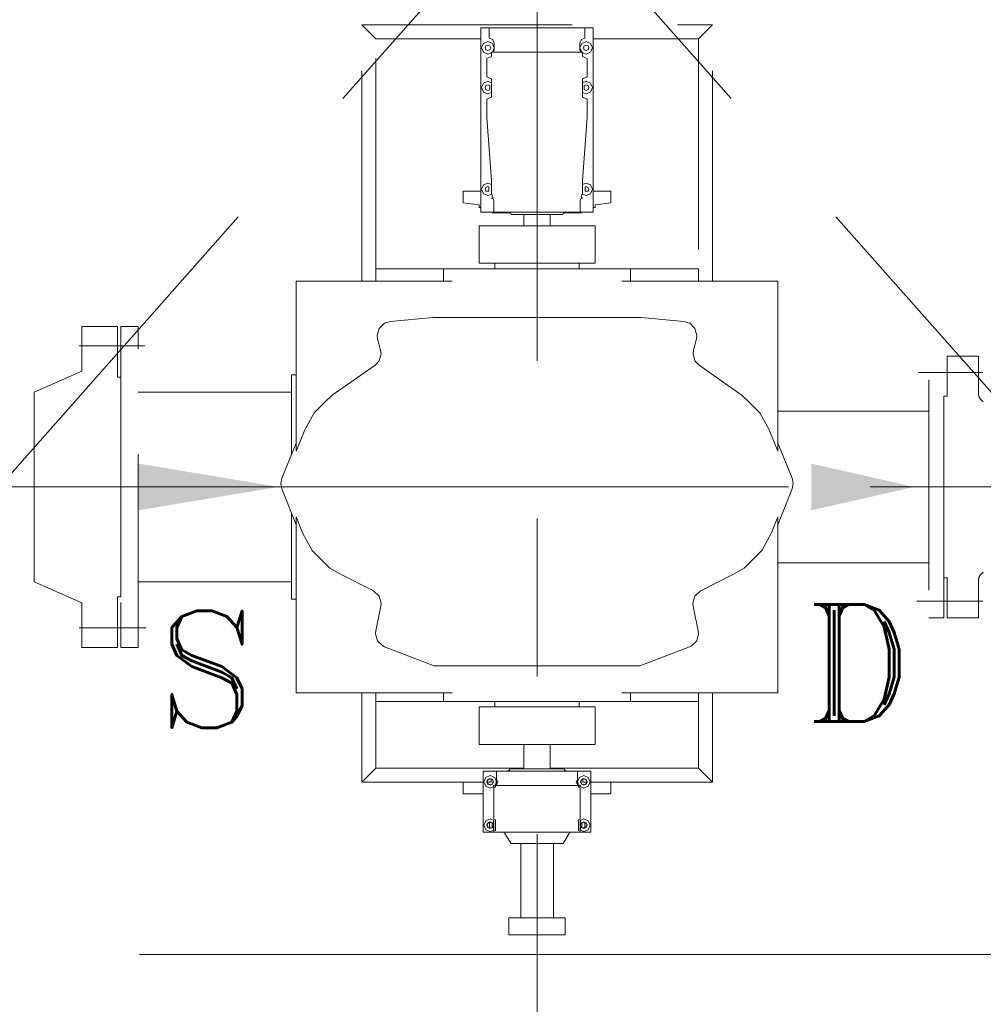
# Model space of a CAD drawing. Header units: inches. Extents: x 0 to 1545919, y 0 to 23143738.
# Tile 24 of 197: x 68984 to 71044, y 159031 to 161136. Entities that reach past the tile are written whole.
import ezdxf

# ---------------------------------------------------------------- set-up
doc = ezdxf.new("R2010")
doc.units = ezdxf.units.IN
doc.header["$LTSCALE"] = 1800
doc.header["$MEASUREMENT"] = 0
doc.linetypes.add('CENTER', pattern=[2, 1.25, -0.25, 0.25, -0.25])
doc.linetypes.add('HIDDEN', pattern=[0.375, 0.25, -0.125])
doc.layers.get('0').update_dxf_attribs({"color": 253, "lineweight": 5})
for name, color, linetype, lineweight in [('AUX COL', 1, 'Continuous', 18), ('CEN', 8, 'CENTER', 18), ('EQUIP', 8, 'HIDDEN', 9), ('GRID', 251, 'CENTER', 18), ('TEXT', 3, 'Continuous', 18)]:
    doc.layers.add(name, color=color, linetype=linetype, lineweight=lineweight)
doc.styles.add('ROMANT', font='romant')

# ---------------------------------------------------------------- blocks, each defined once
blk = doc.blocks.new('AUX COLUMNS')
at = {"layer": 'GRID'}
blk.add_line((-171537.8, 65915), (-242037.8, 65915), dxfattribs=at)
blk = doc.blocks.new('MDBFP')
for p, q in [((72572.2, 78015.6), (72602.2, 77985.6)), ((72572.2, 77467.6), (72572.2, 78015.6)), ((72572.2, 78015.6), (73322.2, 78015.6)), ((72572.2, 78015.6), (73322.2, 78015.6)), ((72572.2, 77467.6), (72572.2, 78015.6)), ((72572.2, 78015.6), (72602.2, 77985.6)), ((73322.2, 78015.6), (73292.2, 77985.6)), ((73322.2, 78015.6), (73292.2, 77985.6)), ((73322.2, 77467.6), (73322.2, 78015.6)), ((73322.2, 77467.6), (73322.2, 78015.6)), ((72827.2, 77615.1), (72827.2, 78009.6)), ((72827.2, 78009.6), (72844.8, 78009.6)), ((72827.2, 78009.6), (72844.8, 78009.6)), ((72827.2, 77615.1), (72827.2, 78009.6)), ((72844.8, 78009.6), (73049.6, 78009.6)), ((72844.8, 77987.4), (72844.8, 78009.6)), ((72844.8, 77987.4), (72844.8, 78009.6)), ((72844.8, 78009.6), (73049.6, 78009.6)), ((73049.6, 78009.6), (73067.2, 78009.6)), ((73049.6, 78009.6), (73049.6, 77987.4)), ((73049.6, 78009.6), (73049.6, 77987.4)), ((73049.6, 78009.6), (73067.2, 78009.6)), ((73067.2, 78009.6), (73067.2, 77615.1)), ((73067.2, 78009.6), (73067.2, 77615.1)), ((72602.2, 77985.6), (72827.2, 77985.6)), ((72602.2, 77494.1), (72602.2, 77985.6)), ((72602.2, 77494.1), (72602.2, 77985.6)), ((72602.2, 77985.6), (72827.2, 77985.6)), ((72828.7, 77966.6), (72832.7, 77976.1)), ((72828.7, 77966.6), (72832.7, 77976.1)), ((72832.7, 77976.1), (72842.2, 77980.1)), ((72832.7, 77976.1), (72842.2, 77980.1)), ((72836.2, 77966.6), (72838, 77970.8)), ((72836.2, 77966.6), (72838, 77970.8)), ((72838, 77970.8), (72842.2, 77972.6)), ((72838, 77970.8), (72842.2, 77972.6)), ((72842.2, 77980.1), (72851.7, 77976.1)), ((72842.2, 77980.1), (72851.7, 77976.1)), ((72842.2, 77972.6), (72846.4, 77970.8)), ((72842.2, 77972.6), (72846.4, 77970.8)), ((72844.8, 77987.4), (72852.4, 77984.3)), ((72844.8, 77987.4), (72852.4, 77984.3)), ((72846.4, 77970.8), (72848.2, 77966.6)), ((72846.4, 77970.8), (72848.2, 77966.6)), ((72851.7, 77976.1), (72855.7, 77966.6)), ((72851.7, 77976.1), (72855.7, 77966.6)), ((72852.4, 77984.3), (72855.6, 77976.6)), ((72852.4, 77984.3), (72855.6, 77976.6)), ((72855.6, 77976.6), (72855.6, 77962.6)), ((72855.6, 77976.6), (72855.6, 77962.6)), ((73038.7, 77966.6), (73042.7, 77976.1)), ((73038.7, 77966.6), (73042.7, 77976.1)), ((73038.8, 77976.6), (73042, 77984.3)), ((73038.8, 77976.6), (73042, 77984.3)), ((73038.8, 77962.6), (73038.8, 77976.6)), ((73038.8, 77962.6), (73038.8, 77976.6)), ((73042, 77984.3), (73049.6, 77987.4)), ((73042, 77984.3), (73049.6, 77987.4)), ((73042.7, 77976.1), (73052.2, 77980.1)), ((73042.7, 77976.1), (73052.2, 77980.1)), ((73046.2, 77966.6), (73048, 77970.8)), ((73046.2, 77966.6), (73048, 77970.8)), ((73048, 77970.8), (73052.2, 77972.6)), ((73048, 77970.8), (73052.2, 77972.6)), ((73052.2, 77980.1), (73061.7, 77976.1)), ((73052.2, 77980.1), (73061.7, 77976.1)), ((73052.2, 77972.6), (73056.4, 77970.8)), ((73052.2, 77972.6), (73056.4, 77970.8)), ((73056.4, 77970.8), (73058.2, 77966.6)), ((73056.4, 77970.8), (73058.2, 77966.6)), ((73061.7, 77976.1), (73065.7, 77966.6)), ((73061.7, 77976.1), (73065.7, 77966.6)), ((73067.2, 77985.6), (73292.2, 77985.6)), ((73067.2, 77985.6), (73292.2, 77985.6)), ((73292.2, 77985.6), (73292.2, 77494.1)), ((73292.2, 77985.6), (73292.2, 77494.1)), ((72832.7, 77957.1), (72828.7, 77966.6)), ((72832.7, 77957.1), (72828.7, 77966.6)), ((72842.2, 77953.1), (72832.7, 77957.1)), ((72842.2, 77953.1), (72832.7, 77957.1)), ((72838, 77962.4), (72836.2, 77966.6)), ((72838, 77962.4), (72836.2, 77966.6)), ((72842.2, 77960.6), (72838, 77962.4)), ((72842.2, 77960.6), (72838, 77962.4)), ((72846.4, 77962.4), (72842.2, 77960.6)), ((72846.4, 77962.4), (72842.2, 77960.6)), ((72849.7, 77956.2), (72842.2, 77953.1)), ((72849.7, 77956.2), (72842.2, 77953.1)), ((72848.2, 77966.6), (72846.4, 77962.4)), ((72848.2, 77966.6), (72846.4, 77962.4)), ((72853.8, 77959.1), (72849.7, 77957.6)), ((72853.8, 77959.1), (72849.7, 77957.6)), ((72849.7, 77957.6), (73044.7, 77957.6)), ((72849.7, 77957.6), (72849.7, 77947.8)), ((72849.7, 77957.6), (72849.7, 77947.8)), ((72849.7, 77957.6), (73044.7, 77957.6)), ((72855.7, 77966.6), (72852.4, 77958.5)), ((72855.7, 77966.6), (72852.4, 77958.5)), ((72855.6, 77962.6), (72853.8, 77959.1)), ((72855.6, 77962.6), (72853.8, 77959.1)), ((73042, 77958.5), (73038.7, 77966.6)), ((73042, 77958.5), (73038.7, 77966.6)), ((73040.6, 77959.1), (73038.8, 77962.6)), ((73040.6, 77959.1), (73038.8, 77962.6)), ((73044.7, 77957.6), (73040.6, 77959.1)), ((73044.7, 77957.6), (73040.6, 77959.1)), ((73044.7, 77947.8), (73044.7, 77957.6)), ((73044.7, 77947.8), (73044.7, 77957.6)), ((73052.2, 77953.1), (73044.7, 77956.2)), ((73052.2, 77953.1), (73044.7, 77956.2)), ((73048, 77962.4), (73046.2, 77966.6)), ((73048, 77962.4), (73046.2, 77966.6)), ((73052.2, 77960.6), (73048, 77962.4)), ((73052.2, 77960.6), (73048, 77962.4)), ((73056.4, 77962.4), (73052.2, 77960.6)), ((73056.4, 77962.4), (73052.2, 77960.6)), ((73061.7, 77957.1), (73052.2, 77953.1)), ((73061.7, 77957.1), (73052.2, 77953.1)), ((73058.2, 77966.6), (73056.4, 77962.4)), ((73058.2, 77966.6), (73056.4, 77962.4)), ((73065.7, 77966.6), (73061.7, 77957.1)), ((73065.7, 77966.6), (73061.7, 77957.1)), ((72849.7, 77947.8), (72839.8, 77943.7)), ((72849.7, 77947.8), (72839.8, 77943.7)), ((72839.8, 77904.5), (72839.8, 77943.7)), ((72839.8, 77904.5), (72839.8, 77943.7)), ((73054.6, 77943.7), (73044.7, 77947.8)), ((73054.6, 77943.7), (73044.7, 77947.8)), ((73054.6, 77943.7), (73054.6, 77904.5)), ((73054.6, 77943.7), (73054.6, 77904.5)), ((72828.7, 77881.6), (72832.7, 77891.1)), ((72828.7, 77881.6), (72832.7, 77891.1)), ((72832.7, 77891.1), (72842.2, 77895.1)), ((72832.7, 77891.1), (72842.2, 77895.1)), ((72836.2, 77881.6), (72838, 77885.8)), ((72836.2, 77881.6), (72838, 77885.8)), ((72838, 77885.8), (72842.2, 77887.6)), ((72838, 77885.8), (72842.2, 77887.6)), ((72839.8, 77904.5), (72849.7, 77900.4)), ((72839.8, 77904.5), (72849.7, 77900.4)), ((72842.2, 77895.1), (72849.7, 77892)), ((72842.2, 77895.1), (72849.7, 77892)), ((72842.2, 77887.6), (72846.4, 77885.8)), ((72842.2, 77887.6), (72846.4, 77885.8)), ((72846.4, 77877.4), (72846.4, 77885.8)), ((72846.4, 77877.4), (72846.4, 77885.8)), ((72849.7, 77900.4), (72849.7, 77861.3)), ((72849.7, 77900.4), (72849.7, 77861.3)), ((73044.7, 77900.4), (73049.7, 77902.5)), ((73044.7, 77900.4), (73049.7, 77902.5)), ((73044.7, 77861.3), (73044.7, 77900.4)), ((73044.7, 77861.3), (73044.7, 77900.4)), ((73044.7, 77892), (73052.2, 77895.1)), ((73044.7, 77892), (73052.2, 77895.1)), ((73048, 77885.8), (73052.2, 77887.6)), ((73048, 77885.8), (73052.2, 77887.6)), ((73048, 77877.4), (73048, 77885.8)), ((73048, 77877.4), (73048, 77885.8)), ((73049.7, 77902.5), (73054.6, 77904.5)), ((73049.7, 77902.5), (73054.6, 77904.5)), ((73052.2, 77895.1), (73061.7, 77891.1)), ((73052.2, 77895.1), (73061.7, 77891.1)), ((73052.2, 77887.6), (73056.4, 77885.8)), ((73052.2, 77887.6), (73056.4, 77885.8)), ((73056.4, 77885.8), (73058.2, 77881.6)), ((73056.4, 77885.8), (73058.2, 77881.6)), ((73061.7, 77891.1), (73065.7, 77881.6)), ((73061.7, 77891.1), (73065.7, 77881.6)), ((72832.7, 77872.1), (72828.7, 77881.6)), ((72832.7, 77872.1), (72828.7, 77881.6)), ((72842.2, 77868.1), (72832.7, 77872.1)), ((72842.2, 77868.1), (72832.7, 77872.1)), ((72838, 77877.4), (72836.2, 77881.6)), ((72838, 77877.4), (72836.2, 77881.6)), ((72842.2, 77875.6), (72838, 77877.4)), ((72842.2, 77875.6), (72838, 77877.4)), ((72846.4, 77877.4), (72842.2, 77875.6)), ((72846.4, 77877.4), (72842.2, 77875.6)), ((72849.7, 77871.2), (72842.2, 77868.1)), ((72849.7, 77871.2), (72842.2, 77868.1)), ((73052.2, 77868.1), (73044.7, 77871.2)), ((73052.2, 77868.1), (73044.7, 77871.2)), ((73052.2, 77875.6), (73048, 77877.4)), ((73052.2, 77875.6), (73048, 77877.4)), ((73056.4, 77877.4), (73052.2, 77875.6)), ((73056.4, 77877.4), (73052.2, 77875.6)), ((73061.7, 77872.1), (73052.2, 77868.1)), ((73061.7, 77872.1), (73052.2, 77868.1)), ((73058.2, 77881.6), (73056.4, 77877.4)), ((73058.2, 77881.6), (73056.4, 77877.4)), ((73065.7, 77881.6), (73061.7, 77872.1)), ((73065.7, 77881.6), (73061.7, 77872.1)), ((72849.7, 77861.3), (72839.8, 77857.2)), ((72849.7, 77861.3), (72839.8, 77857.2)), ((72839.8, 77818), (72839.8, 77857.2)), ((72839.8, 77818), (72839.8, 77857.2)), ((73054.6, 77857.2), (73044.7, 77861.3)), ((73054.6, 77857.2), (73044.7, 77861.3)), ((73054.6, 77857.2), (73054.6, 77818)), ((73054.6, 77857.2), (73054.6, 77818)), ((72839.8, 77818), (72849.7, 77682.9)), ((72839.8, 77818), (72849.7, 77682.9)), ((73044.7, 77682.9), (73054.6, 77818)), ((73044.7, 77682.9), (73054.6, 77818)), ((72832.7, 77673.6), (72842.2, 77677.6)), ((72832.7, 77673.6), (72842.2, 77677.6)), ((72842.2, 77677.6), (72849.7, 77674.5)), ((72842.2, 77677.6), (72849.7, 77674.5)), ((72849.7, 77682.9), (72849.7, 77655.1)), ((72849.7, 77682.9), (72849.7, 77655.1)), ((73044.7, 77655.1), (73044.7, 77682.9)), ((73044.7, 77655.1), (73044.7, 77682.9)), ((73044.7, 77674.5), (73052.2, 77677.6)), ((73044.7, 77674.5), (73052.2, 77677.6)), ((73052.2, 77677.6), (73061.7, 77673.6)), ((73052.2, 77677.6), (73061.7, 77673.6)), ((72789.2, 77635.1), (72789.2, 77660.1)), ((72789.2, 77660.1), (72827.2, 77660.1)), ((72789.2, 77660.1), (72827.2, 77660.1)), ((72789.2, 77635.1), (72789.2, 77660.1)), ((72828.7, 77664.1), (72832.7, 77673.6)), ((72828.7, 77664.1), (72832.7, 77673.6)), ((72832.7, 77654.6), (72828.7, 77664.1)), ((72832.7, 77654.6), (72828.7, 77664.1)), ((72842.2, 77650.6), (72832.7, 77654.6)), ((72842.2, 77650.6), (72832.7, 77654.6)), ((72836.2, 77664.1), (72838, 77668.3)), ((72836.2, 77664.1), (72838, 77668.3)), ((72837.9, 77660.1), (72836.2, 77664.1)), ((72837.9, 77660.1), (72836.2, 77664.1)), ((72837.9, 77660.1), (72844.2, 77660.1)), ((72837.9, 77660.1), (72844.2, 77660.1)), ((72838, 77668.3), (72842.2, 77670.1)), ((72838, 77668.3), (72842.2, 77670.1)), ((72842.2, 77670.1), (72844.2, 77669.3)), ((72842.2, 77670.1), (72844.2, 77669.3)), ((72844.2, 77660.1), (72844.2, 77669.3)), ((72844.2, 77660.1), (72844.2, 77669.3)), ((72849.7, 77655.1), (72853, 77648)), ((72849.7, 77655.1), (72853, 77648)), ((73041.4, 77648), (73044.7, 77655.1)), ((73041.4, 77648), (73044.7, 77655.1)), ((73050.2, 77669.3), (73052.2, 77670.1)), ((73050.2, 77669.3), (73052.2, 77670.1)), ((73050.2, 77660.1), (73050.2, 77669.3)), ((73050.2, 77660.1), (73050.2, 77669.3)), ((73056.4, 77659.9), (73050.2, 77660.1)), ((73056.4, 77659.9), (73050.2, 77660.1)), ((73052.2, 77670.1), (73056.4, 77668.3)), ((73052.2, 77670.1), (73056.4, 77668.3)), ((73061.7, 77654.6), (73052.2, 77650.6)), ((73061.7, 77654.6), (73052.2, 77650.6)), ((73056.4, 77668.3), (73058.2, 77664.1)), ((73056.4, 77668.3), (73058.2, 77664.1)), ((73058.2, 77664.1), (73056.4, 77659.9)), ((73058.2, 77664.1), (73056.4, 77659.9)), ((73061.7, 77673.6), (73065.7, 77664.1)), ((73061.7, 77673.6), (73065.7, 77664.1)), ((73065.7, 77664.1), (73061.7, 77654.6)), ((73065.7, 77664.1), (73061.7, 77654.6)), ((73105.2, 77660.1), (73067.2, 77660.1)), ((73105.2, 77660.1), (73067.2, 77660.1)), ((73105.2, 77635.1), (73105.2, 77660.1)), ((73105.2, 77635.1), (73105.2, 77660.1)), ((72823.2, 77631.1), (72789.2, 77635.1)), ((72823.2, 77631.1), (72789.2, 77635.1)), ((72850.2, 77653.9), (72842.2, 77650.6)), ((72850.2, 77653.9), (72842.2, 77650.6)), ((72851.6, 77646.1), (72849.5, 77645.2)), ((72851.6, 77646.1), (72849.5, 77645.2)), ((72853.3, 77643.6), (72849.5, 77645.2)), ((72853.3, 77643.6), (72849.5, 77645.2)), ((72852.4, 77646.4), (72851.6, 77646.1)), ((72852.4, 77646.4), (72851.6, 77646.1)), ((72853, 77648), (72852.4, 77646.4)), ((72853, 77648), (72852.4, 77646.4)), ((72854.8, 77640.1), (72853.3, 77643.6)), ((72854.8, 77640.1), (72853.3, 77643.6)), ((72854.8, 77615.1), (72854.8, 77640.1)), ((72854.8, 77615.1), (72854.8, 77640.1)), ((73041.1, 77643.6), (73039.6, 77640.1)), ((73041.1, 77643.6), (73039.6, 77640.1)), ((73039.6, 77640.1), (73039.6, 77615.1)), ((73039.6, 77640.1), (73039.6, 77615.1)), ((73044.6, 77645.1), (73041.1, 77643.6)), ((73044.6, 77645.1), (73041.1, 77643.6)), ((73042, 77646.4), (73041.4, 77648)), ((73042, 77646.4), (73041.4, 77648)), ((73042.8, 77646.1), (73042, 77646.4)), ((73042.8, 77646.1), (73042, 77646.4)), ((73044.6, 77645.1), (73042.8, 77646.1)), ((73044.6, 77645.1), (73042.8, 77646.1)), ((73052.2, 77650.6), (73044.2, 77653.9)), ((73052.2, 77650.6), (73044.2, 77653.9)), ((73071.2, 77631.1), (73105.2, 77635.1)), ((73071.2, 77631.1), (73105.2, 77635.1)), ((72823.2, 77625.1), (72823.2, 77631.1)), ((72823.2, 77625.1), (72823.2, 77631.1)), ((72827.2, 77625.1), (72823.2, 77625.1)), ((72827.2, 77625.1), (72823.2, 77625.1)), ((72854.8, 77615.1), (72827.2, 77615.1)), ((72854.8, 77615.1), (72827.2, 77615.1)), ((72851.2, 77614.1), (72851.2, 77615.1)), ((72851.2, 77614.1), (72851.2, 77615.1)), ((72889.6, 77614.1), (72851.2, 77614.1)), ((72889.6, 77614.1), (72851.2, 77614.1)), ((72854.8, 77615.1), (73039.6, 77615.1)), ((72854.8, 77615.1), (73039.6, 77615.1)), ((72890.7, 77613.6), (72887.2, 77615.1)), ((72890.7, 77613.6), (72887.2, 77615.1)), ((72892.2, 77610.1), (72890.7, 77613.6)), ((72892.2, 77610.1), (72890.7, 77613.6)), ((73002.2, 77610.1), (73003.7, 77613.6)), ((73002.2, 77610.1), (73003.7, 77613.6)), ((73003.7, 77613.6), (73007.2, 77615.1)), ((73003.7, 77613.6), (73007.2, 77615.1)), ((73004.8, 77614.1), (73043.2, 77614.1)), ((73004.8, 77614.1), (73043.2, 77614.1)), ((73067.2, 77615.1), (73039.6, 77615.1)), ((73067.2, 77615.1), (73039.6, 77615.1)), ((73043.2, 77614.1), (73043.2, 77615.1)), ((73043.2, 77614.1), (73043.2, 77615.1)), ((73067.2, 77625.1), (73071.2, 77625.1)), ((73067.2, 77625.1), (73071.2, 77625.1)), ((73071.2, 77625.1), (73071.2, 77631.1)), ((73071.2, 77625.1), (73071.2, 77631.1)), ((72892.2, 77610.1), (73002.2, 77610.1)), ((72892.2, 77610.1), (73002.2, 77610.1)), ((72919.2, 77586.1), (72919.2, 77610.1)), ((72919.2, 77586.1), (72919.2, 77610.1)), ((72975.2, 77586.1), (72975.2, 77610.1)), ((72975.2, 77586.1), (72975.2, 77610.1)), ((72823.2, 77586.1), (73071.2, 77586.1)), ((72823.2, 77506.1), (72823.2, 77586.1)), ((72823.2, 77506.1), (72823.2, 77586.1)), ((72823.2, 77586.1), (73071.2, 77586.1)), ((73071.2, 77506.1), (73071.2, 77586.1)), ((73071.2, 77506.1), (73071.2, 77586.1)), ((72602.2, 77467.6), (72602.2, 77494.1)), ((72602.2, 77494.1), (72747.2, 77494.1)), ((72602.2, 77494.1), (72747.2, 77494.1)), ((72602.2, 77467.6), (72602.2, 77494.1)), ((72947.2, 77494.1), (72747.2, 77494.1)), ((72747.2, 77494.1), (72747.2, 77467.6)), ((72747.2, 77494.1), (72747.2, 77467.6)), ((72947.2, 77494.1), (72747.2, 77494.1)), ((72823.2, 77506.1), (73071.2, 77506.1)), ((72823.2, 77506.1), (73071.2, 77506.1)), ((72857.2, 77494.1), (72857.2, 77506.1)), ((72857.2, 77494.1), (72857.2, 77506.1)), ((73147.2, 77494.1), (72947.2, 77494.1)), ((73147.2, 77494.1), (72947.2, 77494.1)), ((73037.2, 77494.1), (73037.2, 77506.1)), ((73037.2, 77494.1), (73037.2, 77506.1)), ((73147.2, 77494.1), (73292.2, 77494.1)), ((73147.2, 77494.1), (73147.2, 77467.6)), ((73147.2, 77494.1), (73147.2, 77467.6)), ((73147.2, 77494.1), (73292.2, 77494.1)), ((73292.2, 77494.1), (73292.2, 77467.6)), ((73292.2, 77494.1), (73292.2, 77467.6)), ((72432.2, 77104), (72432.2, 77467.6)), ((72432.2, 77467.6), (72765.7, 77467.6)), ((72432.2, 77467.6), (72765.7, 77467.6)), ((72432.2, 77104), (72432.2, 77467.6)), ((73128.7, 77467.6), (73462.2, 77467.6)), ((73128.7, 77467.6), (73462.2, 77467.6)), ((73462.2, 77467.6), (73462.2, 77104)), ((73462.2, 77467.6), (73462.2, 77104)), ((72620.8, 77377.6), (72633.3, 77381.4)), ((72620.8, 77377.6), (72633.3, 77381.4)), ((72633.3, 77381.4), (72724.8, 77390)), ((72633.3, 77381.4), (72724.8, 77390)), ((72724.8, 77390), (72727.8, 77390.1)), ((72724.8, 77390), (72727.8, 77390.1)), ((73167, 77390.1), (72727.8, 77390.1)), ((73167, 77390.1), (72727.8, 77390.1)), ((73167, 77390.1), (73169.6, 77390)), ((73167, 77390.1), (73169.6, 77390)), ((73169.6, 77390), (73261.1, 77381.4)), ((73169.6, 77390), (73261.1, 77381.4)), ((73261.1, 77381.4), (73273.6, 77377.6)), ((73261.1, 77381.4), (73273.6, 77377.6)), ((71974.2, 77370.6), (71974.2, 77275.1)), ((71974.2, 77370.6), (72050.2, 77370.6)), ((72050.2, 77370.6), (72050.2, 77262.6)), ((72605.4, 77351.6), (72609.5, 77366.6)), ((72605.4, 77351.6), (72609.5, 77366.6)), ((72609.5, 77366.6), (72620.8, 77377.6)), ((72609.5, 77366.6), (72620.8, 77377.6)), ((73273.6, 77377.6), (73284.9, 77366.6)), ((73273.6, 77377.6), (73284.9, 77366.6)), ((73284.9, 77366.6), (73289, 77351.6)), ((73284.9, 77366.6), (73289, 77351.6)), ((72606.3, 77344.1), (72605.4, 77351.6)), ((72606.3, 77344.1), (72605.4, 77351.6)), ((72612.8, 77319.9), (72606.3, 77344.1)), ((72612.8, 77319.9), (72606.3, 77344.1)), ((73288.1, 77344.1), (73281.6, 77319.9)), ((73288.1, 77344.1), (73281.6, 77319.9)), ((73289, 77351.6), (73288.1, 77344.1)), ((73289, 77351.6), (73288.1, 77344.1)), ((72613.7, 77312.4), (72612.8, 77319.9)), ((72613.7, 77312.4), (72612.8, 77319.9)), ((73281.6, 77319.9), (73280.7, 77312.4)), ((73281.6, 77319.9), (73280.7, 77312.4)), ((72600.9, 77288.1), (72609.6, 77297.4)), ((72600.9, 77288.1), (72609.6, 77297.4)), ((72609.6, 77297.4), (72613.7, 77312.4)), ((72609.6, 77297.4), (72613.7, 77312.4)), ((73280.7, 77312.4), (73284.8, 77297.4)), ((73280.7, 77312.4), (73284.8, 77297.4)), ((73284.8, 77297.4), (73293.5, 77288.1)), ((73284.8, 77297.4), (73293.5, 77288.1)), ((73824.2, 77307.6), (73824.2, 77221.6)), ((73891.2, 77307.6), (73824.2, 77307.6)), ((73891.2, 77307.6), (73891.2, 77227.6)), ((72509.1, 77223.7), (72600.9, 77288.1)), ((72509.1, 77223.7), (72600.9, 77288.1)), ((73293.5, 77288.1), (73385.5, 77223.5)), ((73293.5, 77288.1), (73385.5, 77223.5)), ((71974.2, 77275.1), (71872.2, 77230.6)), ((72057.2, 76792.6), (72057.2, 77262.6)), ((72422.2, 77267.6), (72422.2, 77096.6)), ((72422.2, 77267.6), (72432.2, 77267.6)), ((72422.2, 77267.6), (72432.2, 77267.6)), ((72422.2, 77267.6), (72422.2, 77096.6)), ((71872.2, 76824.6), (71872.2, 77230.6)), ((72493.5, 77208.6), (72509.1, 77223.7)), ((72493.5, 77208.6), (72509.1, 77223.7)), ((73385.5, 77223.5), (73400.9, 77208.6)), ((73385.5, 77223.5), (73400.9, 77208.6)), ((73817.2, 77221.6), (73817.2, 76833.6)), ((73824.2, 77221.6), (73817.2, 77221.6)), ((72470.8, 77185.9), (72493.5, 77208.6)), ((72470.8, 77185.9), (72493.5, 77208.6)), ((73400.9, 77208.6), (73423.6, 77185.9)), ((73400.9, 77208.6), (73423.6, 77185.9)), ((72450.9, 77150), (72470.8, 77185.9)), ((72450.9, 77150), (72470.8, 77185.9)), ((73423.6, 77185.9), (73443.5, 77150)), ((73423.6, 77185.9), (73443.5, 77150)), ((72432.2, 77104), (72450.9, 77150)), ((72432.2, 77104), (72450.9, 77150)), ((73443.5, 77150), (73462.2, 77104)), ((73443.5, 77150), (73462.2, 77104)), ((72432.2, 77121.3), (72401.7, 77046.2)), ((72432.2, 77121.3), (72401.7, 77046.2)), ((73462.2, 77121.3), (73492.7, 77046.2)), ((73462.2, 77121.3), (73492.7, 77046.2)), ((72401.7, 77046.2), (72399.5, 77034.9)), ((72401.7, 77046.2), (72399.5, 77034.9)), ((73492.7, 77046.2), (73494.9, 77034.9)), ((73492.7, 77046.2), (73494.9, 77034.9)), ((72399.5, 77034.9), (72401.6, 77023.9)), ((72399.5, 77034.9), (72401.6, 77023.9)), ((72401.6, 77023.9), (72432.2, 76946.3)), ((72401.6, 77023.9), (72432.2, 76946.3)), ((73492.8, 77023.9), (73462.2, 76946.3)), ((73492.8, 77023.9), (73462.2, 76946.3)), ((73494.9, 77034.9), (73492.8, 77023.9)), ((73494.9, 77034.9), (73492.8, 77023.9)), ((72422.2, 76971.6), (72422.2, 76787.6)), ((72422.2, 76971.6), (72422.2, 76787.6)), ((72432.2, 76587.6), (72432.2, 76964)), ((72445.8, 76929.5), (72432.2, 76964)), ((72445.8, 76929.5), (72432.2, 76964)), ((72432.2, 76587.6), (72432.2, 76964)), ((73462.2, 76964), (73448.6, 76929.5)), ((73462.2, 76964), (73448.6, 76929.5)), ((73462.2, 76964), (73462.2, 76587.6)), ((73462.2, 76964), (73462.2, 76587.6)), ((72466.4, 76891.9), (72445.8, 76929.5)), ((72466.4, 76891.9), (72445.8, 76929.5)), ((73448.6, 76929.5), (73428, 76891.9)), ((73448.6, 76929.5), (73428, 76891.9)), ((72493.5, 76864.8), (72466.4, 76891.9)), ((72493.5, 76864.8), (72466.4, 76891.9)), ((73428, 76891.9), (73400.9, 76864.8)), ((73428, 76891.9), (73400.9, 76864.8)), ((72504.4, 76854.2), (72493.5, 76864.8)), ((72504.4, 76854.2), (72493.5, 76864.8)), ((72526.9, 76840.8), (72504.4, 76854.2)), ((72526.9, 76840.8), (72504.4, 76854.2)), ((73390, 76854.2), (73367.5, 76840.8)), ((73390, 76854.2), (73367.5, 76840.8)), ((73400.9, 76864.8), (73390, 76854.2)), ((73400.9, 76864.8), (73390, 76854.2)), ((72597.3, 76805.5), (72526.9, 76840.8)), ((72597.3, 76805.5), (72526.9, 76840.8)), ((73367.5, 76840.8), (73297.1, 76805.5)), ((73367.5, 76840.8), (73297.1, 76805.5)), ((73824.2, 76833.6), (73817.2, 76833.6)), ((73824.2, 76747.6), (73824.2, 76833.6)), ((73824.2, 76747.6), (73824.2, 76833.6)), ((71974.2, 76780.1), (71872.2, 76824.6)), ((73891.2, 76747.6), (73891.2, 76827.6)), ((72050.2, 76684.6), (72050.2, 76792.6)), ((72050.2, 76792.6), (72057.2, 76792.6)), ((72598.5, 76804.8), (72597.3, 76805.5)), ((72598.5, 76804.8), (72597.3, 76805.5)), ((72609.9, 76793.8), (72598.5, 76804.8)), ((72609.9, 76793.8), (72598.5, 76804.8)), ((72614, 76778.8), (72609.9, 76793.8)), ((72614, 76778.8), (72609.9, 76793.8)), ((73284.5, 76793.8), (73280.4, 76778.8)), ((73284.5, 76793.8), (73280.4, 76778.8)), ((73295.9, 76804.8), (73284.5, 76793.8)), ((73295.9, 76804.8), (73284.5, 76793.8)), ((73297.1, 76805.5), (73295.9, 76804.8)), ((73297.1, 76805.5), (73295.9, 76804.8)), ((71974.2, 76684.6), (71974.2, 76780.1)), ((72422.2, 76787.6), (72432.2, 76787.6)), ((72422.2, 76787.6), (72432.2, 76787.6)), ((72602.4, 76719.6), (72613.4, 76772.9)), ((72602.4, 76719.6), (72613.4, 76772.9)), ((72613.4, 76772.9), (72614, 76778.8)), ((72613.4, 76772.9), (72614, 76778.8)), ((73280.4, 76778.8), (73281, 76772.9)), ((73280.4, 76778.8), (73281, 76772.9)), ((73281, 76772.9), (73292, 76719.6)), ((73281, 76772.9), (73292, 76719.6)), ((73891.2, 76747.6), (73824.2, 76747.6)), ((72601.8, 76713.7), (72602.4, 76719.6)), ((72601.8, 76713.7), (72602.4, 76719.6)), ((72605.9, 76698.7), (72601.8, 76713.7)), ((72605.9, 76698.7), (72601.8, 76713.7)), ((73292.6, 76713.7), (73288.5, 76698.7)), ((73292.6, 76713.7), (73288.5, 76698.7)), ((73292, 76719.6), (73292.6, 76713.7)), ((73292, 76719.6), (73292.6, 76713.7)), ((72617.3, 76687.7), (72605.9, 76698.7)), ((72617.3, 76687.7), (72605.9, 76698.7)), ((72621.3, 76685.8), (72617.3, 76687.7)), ((72621.3, 76685.8), (72617.3, 76687.7)), ((72725.4, 76645.5), (72621.3, 76685.8)), ((72725.4, 76645.5), (72621.3, 76685.8)), ((73273.2, 76685.8), (73169.1, 76645.5)), ((73273.2, 76685.8), (73169.1, 76645.5)), ((73277.1, 76687.7), (73273.2, 76685.8)), ((73277.1, 76687.7), (73273.2, 76685.8)), ((73288.5, 76698.7), (73277.1, 76687.7)), ((73288.5, 76698.7), (73277.1, 76687.7)), ((71974.2, 76684.6), (72050.2, 76684.6)), ((72727.3, 76645.1), (72725.4, 76645.5)), ((72727.3, 76645.1), (72725.4, 76645.5)), ((73167, 76645.1), (72727.3, 76645.1)), ((73167, 76645.1), (72727.3, 76645.1)), ((73169.1, 76645.5), (73167, 76645.1)), ((73169.1, 76645.5), (73167, 76645.1)), ((72765.7, 76587.6), (72432.2, 76587.6)), ((72765.7, 76587.6), (72432.2, 76587.6)), ((72572.2, 76396.1), (72572.2, 76587.6)), ((72572.2, 76396.1), (72572.2, 76587.6)), ((72602.2, 76569.1), (72602.2, 76587.6)), ((72602.2, 76569.1), (72602.2, 76587.6)), ((72747.2, 76587.6), (72747.2, 76569.1)), ((72747.2, 76587.6), (72747.2, 76569.1)), ((73462.2, 76587.6), (73128.7, 76587.6)), ((73462.2, 76587.6), (73128.7, 76587.6)), ((73147.2, 76587.6), (73147.2, 76569.1)), ((73147.2, 76587.6), (73147.2, 76569.1)), ((73292.2, 76587.6), (73292.2, 76569.1)), ((73292.2, 76587.6), (73292.2, 76569.1)), ((73322.2, 76396.1), (73322.2, 76587.6)), ((73322.2, 76396.1), (73322.2, 76587.6)), ((72747.2, 76569.1), (72602.2, 76569.1)), ((72602.2, 76426.1), (72602.2, 76569.1)), ((72602.2, 76426.1), (72602.2, 76569.1)), ((72747.2, 76569.1), (72602.2, 76569.1)), ((72947.2, 76569.1), (72747.2, 76569.1)), ((72947.2, 76569.1), (72747.2, 76569.1)), ((72857.2, 76569.1), (72857.2, 76557.1)), ((72857.2, 76569.1), (72857.2, 76557.1)), ((73147.2, 76569.1), (72947.2, 76569.1)), ((73147.2, 76569.1), (72947.2, 76569.1)), ((73037.2, 76569.1), (73037.2, 76557.1)), ((73037.2, 76569.1), (73037.2, 76557.1)), ((73292.2, 76569.1), (73147.2, 76569.1)), ((73292.2, 76569.1), (73147.2, 76569.1)), ((73292.2, 76569.1), (73292.2, 76426.1)), ((73292.2, 76569.1), (73292.2, 76426.1)), ((72947.2, 76557.1), (72823.2, 76557.1)), ((72823.2, 76557.1), (72823.2, 76477.1)), ((72823.2, 76557.1), (72823.2, 76477.1)), ((72947.2, 76557.1), (72823.2, 76557.1)), ((73071.2, 76557.1), (72947.2, 76557.1)), ((73071.2, 76557.1), (72947.2, 76557.1)), ((73071.2, 76557.1), (73071.2, 76477.1)), ((73071.2, 76557.1), (73071.2, 76477.1)), ((72947.2, 76477.1), (72823.2, 76477.1)), ((72947.2, 76477.1), (72823.2, 76477.1)), ((72919.2, 76425.1), (72919.2, 76477.1)), ((72919.2, 76425.1), (72919.2, 76477.1)), ((73071.2, 76477.1), (72947.2, 76477.1)), ((73071.2, 76477.1), (72947.2, 76477.1)), ((72975.2, 76425.1), (72975.2, 76477.1)), ((72975.2, 76425.1), (72975.2, 76477.1)), ((72572.2, 76396.1), (72602.2, 76426.1)), ((72572.2, 76396.1), (72602.2, 76426.1)), ((72919.2, 76426.1), (72602.2, 76426.1)), ((72919.2, 76426.1), (72602.2, 76426.1)), ((72832.2, 76289.1), (72832.2, 76420.1)), ((72832.2, 76420.1), (72860.8, 76420.1)), ((72832.2, 76420.1), (72860.8, 76420.1)), ((72832.2, 76289.1), (72832.2, 76420.1)), ((72860.8, 76420.1), (72864, 76420.1)), ((72860.8, 76420.1), (72860.8, 76402.9)), ((72860.8, 76420.1), (72860.8, 76402.9)), ((72860.8, 76420.1), (72864, 76420.1)), ((72864, 76420.1), (73033.6, 76420.1)), ((72864, 76420.1), (73033.6, 76420.1)), ((72884.2, 76420.1), (72887.7, 76421.6)), ((72884.2, 76420.1), (72887.7, 76421.6)), ((72884.2, 76420.1), (72887.7, 76421.6)), ((72884.2, 76420.1), (72887.7, 76421.6)), ((72887.7, 76421.6), (72889.2, 76424.1)), ((72887.7, 76421.6), (72889.2, 76424.1)), ((72889.2, 76425.1), (73005.2, 76425.1)), ((72889.2, 76424.1), (72889.2, 76425.1)), ((72889.2, 76424.1), (72889.2, 76425.1)), ((72889.2, 76425.1), (73005.2, 76425.1)), ((73292.2, 76426.1), (72975.2, 76426.1)), ((73292.2, 76426.1), (72975.2, 76426.1)), ((73005.2, 76424.1), (73005.2, 76425.1)), ((73005.2, 76424.1), (73005.2, 76425.1)), ((73006.7, 76421.6), (73005.2, 76424.1)), ((73006.7, 76421.6), (73005.2, 76424.1)), ((73010.2, 76420.1), (73006.7, 76421.6)), ((73010.2, 76420.1), (73006.7, 76421.6)), ((73010.2, 76420.1), (73006.7, 76421.6)), ((73010.2, 76420.1), (73006.7, 76421.6)), ((73033.6, 76420.1), (73062.2, 76420.1)), ((73033.6, 76402.9), (73033.6, 76420.1)), ((73033.6, 76402.9), (73033.6, 76420.1)), ((73033.6, 76420.1), (73062.2, 76420.1)), ((73062.2, 76420.1), (73062.2, 76289.1)), ((73062.2, 76420.1), (73062.2, 76289.1)), ((73322.2, 76396.1), (73292.2, 76426.1)), ((73322.2, 76396.1), (73292.2, 76426.1)), ((72572.2, 76396.1), (72789.2, 76396.1)), ((72572.2, 76396.1), (72789.2, 76396.1)), ((72789.2, 76371.1), (72789.2, 76396.1)), ((72789.2, 76396.1), (72832.2, 76396.1)), ((72789.2, 76396.1), (72832.2, 76396.1)), ((72789.2, 76371.1), (72789.2, 76396.1)), ((72833.7, 76397.1), (72837.7, 76406.6)), ((72833.7, 76397.1), (72837.7, 76406.6)), ((72837.7, 76387.6), (72833.7, 76397.1)), ((72837.7, 76387.6), (72833.7, 76397.1)), ((72837.7, 76406.6), (72847.2, 76410.6)), ((72837.7, 76406.6), (72847.2, 76410.6)), ((72840, 76397.1), (72842.1, 76402.2)), ((72840, 76397.1), (72842.1, 76402.2)), ((72842.1, 76392), (72840, 76397.1)), ((72842.1, 76392), (72840, 76397.1)), ((72840.9, 76397.1), (72842.7, 76401.6)), ((72840.9, 76397.1), (72842.7, 76401.6)), ((72842.7, 76392.6), (72840.9, 76397.1)), ((72842.7, 76392.6), (72840.9, 76397.1)), ((72841.3, 76396.1), (72849.2, 76396.1)), ((72841.3, 76396.1), (72849.2, 76396.1)), ((72842.1, 76402.2), (72847.2, 76404.3)), ((72842.1, 76402.2), (72847.2, 76404.3)), ((72847.2, 76389.9), (72842.1, 76392)), ((72847.2, 76389.9), (72842.1, 76392)), ((72842.7, 76401.6), (72847.2, 76403.4)), ((72842.7, 76401.6), (72847.2, 76403.4)), ((72847.2, 76390.8), (72842.7, 76392.6)), ((72847.2, 76390.8), (72842.7, 76392.6)), ((72847.2, 76410.6), (72856.7, 76406.6)), ((72847.2, 76410.6), (72856.7, 76406.6)), ((72847.2, 76404.3), (72852.3, 76402.2)), ((72847.2, 76404.3), (72852.3, 76402.2)), ((72847.2, 76403.4), (72851.7, 76401.6)), ((72847.2, 76403.4), (72851.7, 76401.6)), ((72851.7, 76392.6), (72847.2, 76390.8)), ((72851.7, 76392.6), (72847.2, 76390.8)), ((72852.3, 76392), (72847.2, 76389.9)), ((72852.3, 76392), (72847.2, 76389.9)), ((72849.2, 76396.1), (72849.2, 76402.1)), ((72849.2, 76402.1), (72850.3, 76402.1)), ((72849.2, 76402.1), (72850.3, 76402.1)), ((72849.2, 76396.1), (72849.2, 76402.1)), ((72851.7, 76401.6), (72853.5, 76397.1)), ((72851.7, 76401.6), (72853.5, 76397.1)), ((72853.5, 76397.1), (72851.7, 76392.6)), ((72853.5, 76397.1), (72851.7, 76392.6)), ((72852.3, 76402.2), (72854.4, 76397.1)), ((72852.3, 76402.2), (72854.4, 76397.1)), ((72854.4, 76397.1), (72852.3, 76392)), ((72854.4, 76397.1), (72852.3, 76392)), ((72856.7, 76406.6), (72860.7, 76397.1)), ((72856.7, 76406.6), (72860.7, 76397.1)), ((72860.7, 76397.1), (72857.7, 76389.9)), ((72860.7, 76397.1), (72857.7, 76389.9)), ((72859.3, 76390.6), (72860.8, 76394.1)), ((72859.3, 76390.6), (72860.8, 76394.1)), ((72860, 76398.8), (72860, 76395.4)), ((72860, 76398.8), (72860, 76395.4)), ((72863.2, 76397.1), (72860, 76389.4)), ((72863.2, 76397.1), (72860, 76389.4)), ((72860.8, 76402.9), (72860.7, 76397.1)), ((72860.8, 76402.9), (72860.7, 76397.1)), ((72860.8, 76394.1), (72860.7, 76397.1)), ((72860.8, 76394.1), (72860.7, 76397.1)), ((72860.8, 76402.9), (72863.2, 76397.1)), ((72860.8, 76402.9), (72863.2, 76397.1)), ((73031.2, 76397.1), (73033.6, 76402.9)), ((73031.2, 76397.1), (73033.6, 76402.9)), ((73034.4, 76389.4), (73031.2, 76397.1)), ((73034.4, 76389.4), (73031.2, 76397.1)), ((73033.7, 76397.1), (73033.6, 76402.9)), ((73033.7, 76397.1), (73033.6, 76402.9)), ((73033.6, 76394.1), (73033.7, 76397.1)), ((73033.6, 76394.1), (73033.7, 76397.1)), ((73033.6, 76394.1), (73035.1, 76390.6)), ((73033.6, 76394.1), (73035.1, 76390.6)), ((73033.7, 76397.1), (73037.7, 76406.6)), ((73033.7, 76397.1), (73037.7, 76406.6)), ((73036.7, 76389.9), (73033.7, 76397.1)), ((73036.7, 76389.9), (73033.7, 76397.1)), ((73034.4, 76395.4), (73034.4, 76398.8)), ((73034.4, 76395.4), (73034.4, 76398.8)), ((73037.7, 76406.6), (73047.2, 76410.6)), ((73037.7, 76406.6), (73047.2, 76410.6)), ((73040, 76397.1), (73042.1, 76402.2)), ((73040, 76397.1), (73042.1, 76402.2)), ((73042.1, 76392), (73040, 76397.1)), ((73042.1, 76392), (73040, 76397.1)), ((73040.9, 76397.1), (73042.7, 76401.6)), ((73040.9, 76397.1), (73042.7, 76401.6)), ((73042.7, 76392.6), (73040.9, 76397.1)), ((73042.7, 76392.6), (73040.9, 76397.1)), ((73042.1, 76402.2), (73047.2, 76404.3)), ((73042.1, 76402.2), (73047.2, 76404.3)), ((73047.2, 76389.9), (73042.1, 76392)), ((73047.2, 76389.9), (73042.1, 76392)), ((73042.7, 76401.6), (73047.2, 76403.4)), ((73042.7, 76401.6), (73047.2, 76403.4)), ((73047.2, 76390.8), (73042.7, 76392.6)), ((73047.2, 76390.8), (73042.7, 76392.6)), ((73045.2, 76402.1), (73044.1, 76402.1)), ((73045.2, 76402.1), (73044.1, 76402.1)), ((73045.2, 76396.1), (73045.2, 76402.1)), ((73045.2, 76396.1), (73045.2, 76402.1)), ((73053.1, 76396.1), (73045.2, 76396.1)), ((73053.1, 76396.1), (73045.2, 76396.1)), ((73047.2, 76410.6), (73056.7, 76406.6)), ((73047.2, 76410.6), (73056.7, 76406.6)), ((73047.2, 76404.3), (73052.3, 76402.2)), ((73047.2, 76404.3), (73052.3, 76402.2)), ((73047.2, 76403.4), (73051.7, 76401.6)), ((73047.2, 76403.4), (73051.7, 76401.6)), ((73051.7, 76392.6), (73047.2, 76390.8)), ((73051.7, 76392.6), (73047.2, 76390.8)), ((73052.3, 76392), (73047.2, 76389.9)), ((73052.3, 76392), (73047.2, 76389.9)), ((73051.7, 76401.6), (73053.5, 76397.1)), ((73051.7, 76401.6), (73053.5, 76397.1)), ((73053.5, 76397.1), (73051.7, 76392.6)), ((73053.5, 76397.1), (73051.7, 76392.6)), ((73052.3, 76402.2), (73054.4, 76397.1)), ((73052.3, 76402.2), (73054.4, 76397.1)), ((73054.4, 76397.1), (73052.3, 76392)), ((73054.4, 76397.1), (73052.3, 76392)), ((73056.7, 76406.6), (73060.7, 76397.1)), ((73056.7, 76406.6), (73060.7, 76397.1)), ((73060.7, 76397.1), (73056.7, 76387.6)), ((73060.7, 76397.1), (73056.7, 76387.6)), ((73105.2, 76396.1), (73062.2, 76396.1)), ((73105.2, 76396.1), (73062.2, 76396.1)), ((73105.2, 76396.1), (73322.2, 76396.1)), ((73105.2, 76371.1), (73105.2, 76396.1)), ((73105.2, 76371.1), (73105.2, 76396.1)), ((73105.2, 76396.1), (73322.2, 76396.1)), ((72832.2, 76371.1), (72789.2, 76371.1)), ((72832.2, 76371.1), (72789.2, 76371.1)), ((72847.2, 76383.6), (72837.7, 76387.6)), ((72847.2, 76383.6), (72837.7, 76387.6)), ((72854.8, 76386.7), (72847.2, 76383.6)), ((72854.8, 76386.7), (72847.2, 76383.6)), ((72854, 76389.1), (72854.8, 76389.1)), ((72854, 76389.1), (72854, 76386.4)), ((72854, 76389.1), (72854, 76386.4)), ((72854, 76389.1), (72854.8, 76389.1)), ((72854.8, 76389.1), (72855.8, 76389.1)), ((72854.8, 76386.7), (72854.8, 76389.1)), ((72854.8, 76386.7), (72854.8, 76389.1)), ((72854.8, 76389.1), (72855.8, 76389.1)), ((72854.8, 76386.7), (72854.8, 76384.2)), ((72854.8, 76386.7), (72854.8, 76384.2)), ((72858.4, 76385.7), (72854.8, 76384.2)), ((72858.4, 76385.7), (72854.8, 76384.2)), ((72854.8, 76384.2), (72854.8, 76317)), ((72854.8, 76384.2), (72854.8, 76317)), ((72855.8, 76389.1), (72857.7, 76389.9)), ((72855.8, 76389.1), (72857.7, 76389.9)), ((72857.7, 76389.9), (72859.3, 76390.6)), ((72857.7, 76389.9), (72859.3, 76390.6)), ((72858.4, 76389.1), (72858.4, 76385.7)), ((72858.4, 76389.1), (72858.4, 76385.7)), ((72858.5, 76389.1), (73035.9, 76389.1)), ((72858.5, 76389.1), (73035.9, 76389.1)), ((72859.4, 76389.1), (72860, 76389.4)), ((72859.4, 76389.1), (72860, 76389.4)), ((73035, 76389.1), (73034.4, 76389.4)), ((73035, 76389.1), (73034.4, 76389.4)), ((73035.1, 76390.6), (73036.7, 76389.9)), ((73035.1, 76390.6), (73036.7, 76389.9)), ((73036, 76385.7), (73036, 76389.1)), ((73036, 76385.7), (73036, 76389.1)), ((73039.6, 76384.2), (73036, 76385.7)), ((73039.6, 76384.2), (73036, 76385.7)), ((73036.5, 76389), (73036.7, 76389.9)), ((73036.5, 76389), (73036.7, 76389.9)), ((73036.7, 76389.9), (73038.6, 76389.1)), ((73036.7, 76389.9), (73037.7, 76387.6)), ((73036.7, 76389.9), (73037.7, 76387.6)), ((73036.7, 76389.9), (73038.6, 76389.1)), ((73039.6, 76386.7), (73037.7, 76387.6)), ((73039.6, 76386.7), (73037.7, 76387.6)), ((73038.6, 76389.1), (73039.6, 76389.1)), ((73038.6, 76389.1), (73039.6, 76389.1)), ((73039.6, 76389.1), (73040.4, 76389.1)), ((73039.6, 76389.1), (73039.6, 76386.7)), ((73039.6, 76389.1), (73039.6, 76386.7)), ((73039.6, 76389.1), (73040.4, 76389.1)), ((73047.2, 76383.6), (73039.6, 76386.7)), ((73047.2, 76383.6), (73039.6, 76386.7)), ((73039.6, 76317), (73039.6, 76384.2)), ((73039.6, 76317), (73039.6, 76384.2)), ((73040.4, 76386.4), (73040.4, 76389.1)), ((73040.4, 76386.4), (73040.4, 76389.1)), ((73056.7, 76387.6), (73047.2, 76383.6)), ((73056.7, 76387.6), (73047.2, 76383.6)), ((73062.2, 76371.1), (73105.2, 76371.1)), ((73062.2, 76371.1), (73105.2, 76371.1)), ((72833.7, 76304.1), (72837.7, 76313.6)), ((72833.7, 76304.1), (72837.7, 76313.6)), ((72837.7, 76313.6), (72847.2, 76317.6)), ((72837.7, 76313.6), (72847.2, 76317.6)), ((72840, 76304.1), (72842.1, 76309.2)), ((72840, 76304.1), (72842.1, 76309.2)), ((72840.9, 76304.1), (72842.7, 76308.6)), ((72840.9, 76304.1), (72842.7, 76308.6)), ((72842.1, 76309.2), (72847.2, 76311.3)), ((72842.1, 76309.2), (72847.2, 76311.3)), ((72842.7, 76308.6), (72847.2, 76310.4)), ((72842.7, 76308.6), (72847.2, 76310.4)), ((72845.2, 76299.1), (72845.2, 76309.6)), ((72845.2, 76299.1), (72845.2, 76309.6)), ((72847.2, 76317.6), (72854.8, 76314.5)), ((72847.2, 76317.6), (72854.8, 76314.5)), ((72847.2, 76311.3), (72852.3, 76309.2)), ((72847.2, 76311.3), (72852.3, 76309.2)), ((72847.2, 76310.4), (72851.7, 76308.6)), ((72847.2, 76310.4), (72851.7, 76308.6)), ((72851.2, 76298.6), (72851.2, 76309.6)), ((72851.2, 76298.6), (72851.2, 76309.6)), ((72852.3, 76309.2), (72854, 76305.1)), ((72852.3, 76309.2), (72854, 76305.1)), ((72854, 76314.8), (72854, 76305.1)), ((72854, 76314.8), (72854, 76305.1)), ((72854.8, 76317), (72858.4, 76315.5)), ((72854.8, 76317), (72858.4, 76315.5)), ((72854.8, 76293.7), (72854.8, 76314.5)), ((72854.8, 76293.7), (72854.8, 76314.5)), ((72858.4, 76315.5), (72858.4, 76292.7)), ((72858.4, 76315.5), (72858.4, 76292.7)), ((73036, 76315.5), (73039.6, 76317)), ((73036, 76315.5), (73039.6, 76317)), ((73036, 76292.7), (73036, 76315.5)), ((73036, 76292.7), (73036, 76315.5)), ((73039.6, 76314.5), (73047.2, 76317.6)), ((73039.6, 76314.5), (73047.2, 76317.6)), ((73039.6, 76314.5), (73039.6, 76293.7)), ((73039.6, 76314.5), (73039.6, 76293.7)), ((73040.4, 76305.1), (73040.4, 76314.8)), ((73040.4, 76305.1), (73040.4, 76314.8)), ((73040.4, 76305.1), (73042.1, 76309.2)), ((73040.4, 76305.1), (73042.1, 76309.2)), ((73042.1, 76309.2), (73047.2, 76311.3)), ((73042.1, 76309.2), (73047.2, 76311.3)), ((73042.7, 76308.6), (73047.2, 76310.4)), ((73042.7, 76308.6), (73047.2, 76310.4)), ((73043.2, 76298.6), (73043.2, 76309.6)), ((73043.2, 76298.6), (73043.2, 76309.6)), ((73047.2, 76317.6), (73056.7, 76313.6)), ((73047.2, 76317.6), (73056.7, 76313.6)), ((73047.2, 76311.3), (73052.3, 76309.2)), ((73047.2, 76311.3), (73052.3, 76309.2)), ((73047.2, 76310.4), (73051.7, 76308.6)), ((73047.2, 76310.4), (73051.7, 76308.6)), ((73049.2, 76299.1), (73049.2, 76309.6)), ((73049.2, 76299.1), (73049.2, 76309.6)), ((73051.7, 76308.6), (73053.5, 76304.1)), ((73051.7, 76308.6), (73053.5, 76304.1)), ((73052.3, 76309.2), (73054.4, 76304.1)), ((73052.3, 76309.2), (73054.4, 76304.1)), ((73056.7, 76313.6), (73060.7, 76304.1)), ((73056.7, 76313.6), (73060.7, 76304.1)), ((72854.8, 76289.1), (72832.2, 76289.1)), ((72854.8, 76289.1), (72832.2, 76289.1)), ((72837.7, 76294.6), (72833.7, 76304.1)), ((72837.7, 76294.6), (72833.7, 76304.1)), ((72847.2, 76290.6), (72837.7, 76294.6)), ((72847.2, 76290.6), (72837.7, 76294.6)), ((72842.1, 76299), (72840, 76304.1)), ((72842.1, 76299), (72840, 76304.1)), ((72842.7, 76299.6), (72840.9, 76304.1)), ((72842.7, 76299.6), (72840.9, 76304.1)), ((72847.2, 76296.9), (72842.1, 76299)), ((72847.2, 76296.9), (72842.1, 76299)), ((72847.2, 76297.8), (72842.7, 76299.6)), ((72847.2, 76297.8), (72842.7, 76299.6)), ((72846.2, 76299.1), (72845.2, 76299.1)), ((72846.2, 76299.1), (72845.2, 76299.1)), ((72847.6, 76298.5), (72846.2, 76299.1)), ((72847.6, 76298.5), (72846.2, 76299.1)), ((72851.7, 76299.6), (72847.2, 76297.8)), ((72851.7, 76299.6), (72847.2, 76297.8)), ((72852.3, 76299), (72847.2, 76296.9)), ((72852.3, 76299), (72847.2, 76296.9)), ((72854.8, 76293.7), (72847.2, 76290.6)), ((72854.8, 76293.7), (72847.2, 76290.6)), ((72847.8, 76298), (72847.6, 76298.5)), ((72847.8, 76298), (72847.6, 76298.5)), ((72854, 76303.1), (72852.3, 76299)), ((72854, 76303.1), (72852.3, 76299)), ((72854, 76303.1), (72854, 76293.4)), ((72854, 76303.1), (72854, 76293.4)), ((72858.4, 76292.7), (72854.8, 76291.2)), ((72858.4, 76292.7), (72854.8, 76291.2)), ((72854.8, 76291.2), (72854.8, 76289.1)), ((72854.8, 76291.2), (72854.8, 76289.1)), ((72854.8, 76289.1), (73039.6, 76289.1)), ((72854.8, 76289.1), (73039.6, 76289.1)), ((72877.9, 76287.6), (72874.3, 76289.1)), ((72877.9, 76287.6), (72874.3, 76289.1)), ((72878.6, 76286.6), (72877.9, 76287.6)), ((72878.6, 76286.6), (72877.9, 76287.6)), ((72890.9, 76265.6), (72878.6, 76286.6)), ((72890.9, 76265.6), (72878.6, 76286.6)), ((73003.3, 76265.4), (73015.8, 76286.6)), ((73003.3, 76265.4), (73015.8, 76286.6)), ((73015.8, 76286.6), (73016.5, 76287.6)), ((73015.8, 76286.6), (73016.5, 76287.6)), ((73016.5, 76287.6), (73020.1, 76289.1)), ((73016.5, 76287.6), (73020.1, 76289.1)), ((73039.6, 76291.2), (73036, 76292.7)), ((73039.6, 76291.2), (73036, 76292.7)), ((73047.2, 76290.6), (73039.6, 76293.7)), ((73047.2, 76290.6), (73039.6, 76293.7)), ((73039.6, 76289.1), (73039.6, 76291.2)), ((73039.6, 76289.1), (73039.6, 76291.2)), ((73062.2, 76289.1), (73039.6, 76289.1)), ((73062.2, 76289.1), (73039.6, 76289.1)), ((73040.4, 76293.4), (73040.4, 76303.1)), ((73042.1, 76299), (73040.4, 76303.1)), ((73042.1, 76299), (73040.4, 76303.1)), ((73040.4, 76293.4), (73040.4, 76303.1)), ((73047.2, 76296.9), (73042.1, 76299)), ((73047.2, 76296.9), (73042.1, 76299)), ((73047.2, 76297.8), (73042.7, 76299.6)), ((73047.2, 76297.8), (73042.7, 76299.6)), ((73046.6, 76298), (73046.8, 76298.5)), ((73046.6, 76298), (73046.8, 76298.5)), ((73046.8, 76298.5), (73048.2, 76299.1)), ((73046.8, 76298.5), (73048.2, 76299.1)), ((73051.7, 76299.6), (73047.2, 76297.8)), ((73051.7, 76299.6), (73047.2, 76297.8)), ((73052.3, 76299), (73047.2, 76296.9)), ((73052.3, 76299), (73047.2, 76296.9)), ((73056.7, 76294.6), (73047.2, 76290.6)), ((73056.7, 76294.6), (73047.2, 76290.6)), ((73048.2, 76299.1), (73049.2, 76299.1)), ((73048.2, 76299.1), (73049.2, 76299.1)), ((73053.5, 76304.1), (73051.7, 76299.6)), ((73053.5, 76304.1), (73051.7, 76299.6)), ((73054.4, 76304.1), (73052.3, 76299)), ((73054.4, 76304.1), (73052.3, 76299)), ((73060.7, 76304.1), (73056.7, 76294.6)), ((73060.7, 76304.1), (73056.7, 76294.6)), ((72891.8, 76265.1), (72890.9, 76265.6)), ((72891.8, 76265.1), (72890.9, 76265.6)), ((72891.8, 76265.1), (72890.9, 76265.6)), ((72891.8, 76265.1), (72890.9, 76265.6)), ((72891.8, 76265.1), (73002.6, 76265.1)), ((72912.2, 76265.1), (72891.8, 76265.1)), ((72912.2, 76265.1), (72891.8, 76265.1)), ((72891.8, 76265.1), (73002.6, 76265.1)), ((72912.2, 76106.1), (72912.2, 76265.1)), ((72912.2, 76106.1), (72912.2, 76265.1)), ((72982.2, 76106.1), (72982.2, 76265.1)), ((72982.2, 76106.1), (72982.2, 76265.1)), ((73002.6, 76265.1), (73003.5, 76265.6)), ((73002.6, 76265.1), (73003.5, 76265.6)), ((73002.6, 76265.1), (73003.3, 76265.4)), ((73002.6, 76265.1), (73003.3, 76265.4)), ((72887.2, 76106.1), (73007.2, 76106.1)), ((72887.2, 76088.1), (72887.2, 76106.1)), ((72887.2, 76088.1), (72887.2, 76106.1)), ((72887.2, 76106.1), (73007.2, 76106.1)), ((73007.2, 76088.1), (73007.2, 76106.1)), ((73007.2, 76088.1), (73007.2, 76106.1)), ((72887.2, 76070.1), (72887.2, 76088.1)), ((72887.2, 76070.1), (72887.2, 76088.1)), ((73007.2, 76070.1), (73007.2, 76088.1)), ((73007.2, 76070.1), (73007.2, 76088.1)), ((72887.2, 76070.1), (73007.2, 76070.1)), ((72887.2, 76070.1), (73007.2, 76070.1))]:
    blk.add_line(p, q)
at = {"flags": 128}
for points in [[(72057.2, 76684.6), (72094.2, 76684.6), (72094.2, 77370.6), (72057.2, 77370.6)], [(73785.2, 76747.6), (73817.2, 76747.6), (73817.2, 77307.6), (73785.2, 77307.6)]]:
    blk.add_lwpolyline(points, close=True, dxfattribs=at)
for points in [[(72094.2, 77230.6), (72422.2, 77230.6)], [(73462.2, 77189.6), (73785.2, 77189.6)], [(73462.2, 76865.6), (73785.2, 76865.6)], [(72094.2, 76824.6), (72422.2, 76824.6)]]:
    blk.add_lwpolyline(points, dxfattribs=at)
for centre, start, end in [((73911.2, 77227.6), 180, 240.5889), ((73911.2, 76827.6), 119.4111, 180)]:
    blk.add_arc(centre, 20, start, end)
for points in [[(72094.7, 76977.6), (72094.7, 77077.6), (72394.7, 77027.6)], [(73533.5, 76977.6), (73533.5, 77077.6), (73753.5, 77027.6)]]:
    blk.add_solid(points)
at = {"layer": 'CEN', "ltscale": 0.75}
for p, q in [((71797.2, 79627.6), (74097.2, 77027.6)), ((74097.2, 79627.6), (71797.2, 77027.6)), ((72947.2, 69197.6), (72947.2, 79627.6)), ((72947.2, 69197.6), (72947.2, 79627.6)), ((72057.2, 77027.6), (71872.2, 77027.6))]:
    blk.add_line(p, q, dxfattribs=at)
at = {"layer": 'CEN'}
for p, q in [((71967.8, 77329.2), (72108.7, 77329.2)), ((72050.2, 77262.6), (72057.2, 77262.6)), ((73900.7, 77272.1), (73762.3, 77272.1)), ((73817.2, 77027.6), (73980.2, 77027.6)), ((73900.7, 76783.1), (73759.3, 76783.1)), ((71967.8, 76726), (72110.6, 76726))]:
    blk.add_line(p, q, dxfattribs=at)
at = {"layer": 'CEN', "ltscale": 0.75}
blk.add_lwpolyline([(71797.2, 77027.6), (74097.2, 77027.6), (74097.2, 79627.6), (71797.2, 79627.6)], close=True, dxfattribs=at)
at = {"layer": 'CEN', "flags": 128}
blk.add_lwpolyline([(70959.6, 77027.6), (75145.6, 77027.6)], dxfattribs=at)
at = {"layer": 'TEXT', "style": 'ROMANT'}
for s, p in [('D', (73518.1, 76525.9)), ('S', (72134.2, 76512.6))]:
    blk.add_text(s, height=250, dxfattribs=at).set_placement(p)

msp = doc.modelspace()

# ---------------------------------------------------------------- block references
at = {"layer": 'AUX COL'}
msp.add_blockref('AUX COLUMNS', (271827.812, 93222.023), dxfattribs=at)
at = {"layer": 'EQUIP'}
msp.add_blockref('MDBFP', (-2857.213, 83109.421), dxfattribs=at)

doc.saveas('drawing.dxf')
